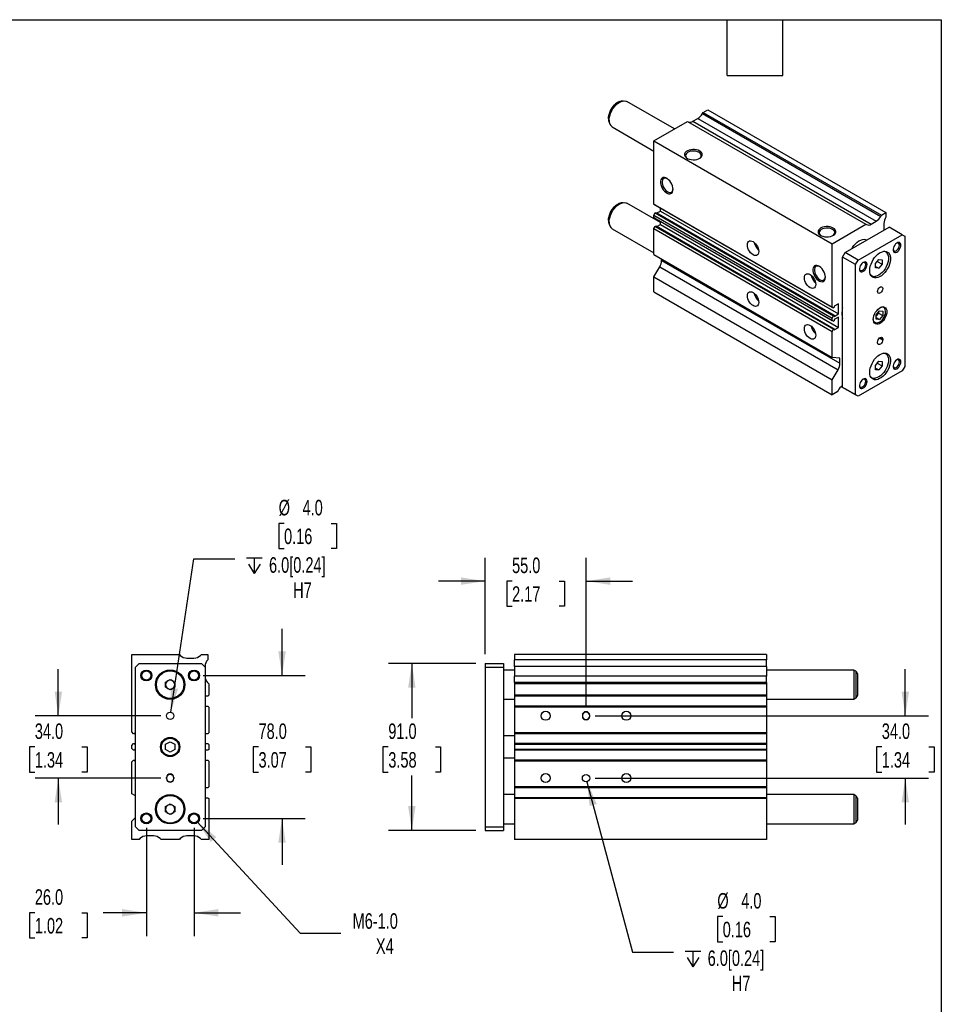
# Model space of a CAD drawing. Header units: millimetres. Extents: x 25 to 1092, y 25 to 838.
# Tile 4 of 4: x 590 to 1092, y 301 to 838. Entities that reach past the tile are written whole.
import ezdxf

# ---------------------------------------------------------------- set-up
doc = ezdxf.new("R2010")
doc.units = ezdxf.units.MM
doc.header["$LTSCALE"] = 4
doc.linetypes.add('SLD-Solid', pattern=[0])
doc.layers.add('DIMENSIONS', color=140, linetype='SLD-Solid', lineweight=25)
doc.layers.add('TEXT', color=140, linetype='SLD-Solid', lineweight=25)
doc.styles.add('SLDTEXTSTYLE0', font='TXT', dxfattribs={"width": 0.7})
doc.dimstyles.new('SLDDIMSTYLE1', dxfattribs={"dimtxt": 8.632031, "dimasz": 13.208, "dimexe": 0, "dimexo": 0.0625, "dimgap": 2.158008, "dimtad": 0, "dimtih": 1, "dimtoh": 1, "dimrnd": 1e-09, "dimzin": 4, "dimdsep": 46, "dimtxsty": 'SLDTEXTSTYLE0', "dimsah": 1, "dimcen": 0.09, "dimadec": 0, "dimazin": 1, "dimtfac": 1, "dimtmove": 0, "dimatfit": 0, "dimfxl": 0, "dimfrac": 2, "dimtolj": 1, "dimtzin": 12, "dimarcsym": 0})
doc.dimstyles.new('SLDDIMSTYLE2', dxfattribs={"dimtxt": 8.632031, "dimasz": 13.208, "dimexe": 0, "dimexo": 0.0625, "dimgap": 2.158008, "dimtad": 0, "dimtih": 1, "dimtoh": 1, "dimrnd": 1e-09, "dimzin": 12, "dimdsep": 46, "dimtxsty": 'SLDTEXTSTYLE0', "dimsah": 1, "dimcen": 0, "dimadec": 0, "dimazin": 3, "dimtfac": 1, "dimtofl": 0, "dimtmove": 0, "dimatfit": 3, "dimfxl": 0, "dimfrac": 2, "dimtolj": 1, "dimtzin": 12, "dimarcsym": 0})
doc.dimstyles.new('SLDDIMSTYLE4', dxfattribs={"dimtxt": 8.632031, "dimasz": 13.208, "dimexe": 0, "dimexo": 0.0625, "dimgap": 2.158008, "dimtad": 0, "dimtih": 1, "dimtoh": 1, "dimrnd": 1e-09, "dimzin": 4, "dimdsep": 46, "dimtxsty": 'SLDTEXTSTYLE0', "dimsah": 1, "dimcen": 0.09, "dimadec": 0, "dimazin": 1, "dimtfac": 1, "dimtofl": 0, "dimtmove": 0, "dimatfit": 3, "dimfxl": 0, "dimfrac": 2, "dimtolj": 1, "dimtzin": 12, "dimarcsym": 0})
doc.dimstyles.new('SLDDIMSTYLE5', dxfattribs={"dimtxt": 8.632031, "dimasz": 13.208, "dimexe": 0, "dimexo": 0.0625, "dimgap": 2.158008, "dimtad": 0, "dimtih": 1, "dimtoh": 1, "dimrnd": 1e-09, "dimzin": 4, "dimdsep": 46, "dimtxsty": 'SLDTEXTSTYLE0', "dimsah": 1, "dimcen": 0, "dimadec": 0, "dimazin": 1, "dimtfac": 1, "dimtofl": 0, "dimtmove": 0, "dimatfit": 3, "dimfxl": 0, "dimfrac": 2, "dimtolj": 1, "dimtzin": 12, "dimarcsym": 0})

# ---------------------------------------------------------------- blocks, each defined once
blk = doc.blocks.new('_D_10')
at = {"layer": 'DIMENSIONS'}
for p, q in [((610.63, 458.34), (610.63, 483.74)), ((666.55, 458.34), (597.93, 458.34)), ((597.81, 441.34), (594.91, 441.34)), ((594.91, 441.34), (594.91, 427.62)), ((623.46, 441.34), (626.36, 441.34)), ((626.36, 441.34), (626.36, 427.62)), ((594.91, 427.62), (597.81, 427.62)), ((626.36, 427.62), (623.46, 427.62)), ((666.55, 424.34), (597.93, 424.34)), ((610.63, 424.34), (610.63, 398.94))]:
    blk.add_line(p, q, dxfattribs=at)
for points in [[(610.63, 458.34), (612.66, 471.54), (608.6, 471.54)], [(610.63, 424.34), (608.6, 411.13), (612.66, 411.13)]]:
    blk.add_solid(points, dxfattribs=at)
at = {"layer": 'DIMENSIONS', "char_height": 8.467, "attachment_point": 1, "style": 'SLDTEXTSTYLE0'}
for s, insert in [('34.0', (597.81, 454.18)), ('1.34', (597.81, 438.53))]:
    blk.add_mtext(s, dxfattribs=dict(at, insert=insert))
blk = doc.blocks.new('_D_11')
at = {"layer": 'DIMENSIONS'}
for p, q in [((732.63, 480.34), (732.63, 505.74)), ((689.71, 480.34), (745.33, 480.34)), ((719.81, 441.34), (716.91, 441.34)), ((716.91, 441.34), (716.91, 427.62)), ((745.46, 441.34), (748.36, 441.34)), ((748.36, 441.34), (748.36, 427.62)), ((716.91, 427.62), (719.81, 427.62)), ((748.36, 427.62), (745.46, 427.62)), ((689.71, 402.34), (745.33, 402.34)), ((732.63, 402.34), (732.63, 376.94))]:
    blk.add_line(p, q, dxfattribs=at)
for points in [[(732.63, 480.34), (734.66, 493.54), (730.6, 493.54)], [(732.63, 402.34), (730.6, 389.13), (734.66, 389.13)]]:
    blk.add_solid(points, dxfattribs=at)
at = {"layer": 'DIMENSIONS', "char_height": 8.467, "attachment_point": 1, "style": 'SLDTEXTSTYLE0'}
for s, insert in [('78.0', (719.81, 454.18)), ('3.07', (719.81, 438.53))]:
    blk.add_mtext(s, dxfattribs=dict(at, insert=insert))
blk = doc.blocks.new('_D_12')
at = {"layer": 'DIMENSIONS'}
for p, q in [((658.63, 397.26), (658.63, 338.14)), ((684.63, 397.26), (684.63, 338.14)), ((597.82, 350.84), (594.92, 350.84)), ((594.92, 350.84), (594.92, 337.12)), ((623.47, 350.84), (626.37, 350.84)), ((626.37, 350.84), (626.37, 337.12)), ((658.63, 350.84), (635.16, 350.84)), ((684.63, 350.84), (710.03, 350.84)), ((594.92, 337.12), (597.82, 337.12)), ((626.37, 337.12), (623.47, 337.12))]:
    blk.add_line(p, q, dxfattribs=at)
for points in [[(658.63, 350.84), (645.42, 352.87), (645.42, 348.8)], [(684.63, 350.84), (697.84, 348.8), (697.84, 352.87)]]:
    blk.add_solid(points, dxfattribs=at)
at = {"layer": 'DIMENSIONS', "char_height": 8.467, "attachment_point": 1, "style": 'SLDTEXTSTYLE0'}
for s, insert in [('26.0', (597.82, 363.68)), ('1.02', (597.82, 348.03))]:
    blk.add_mtext(s, dxfattribs=dict(at, insert=insert))
blk = doc.blocks.new('_D_13')
at = {"layer": 'DIMENSIONS'}
for p, q in [((686.3, 400.53), (742.57, 339.7)), ((742.57, 339.7), (764.79, 339.7))]:
    blk.add_line(p, q, dxfattribs=at)
blk.add_solid([(686.3, 400.53), (693.78, 389.46), (696.76, 392.21)], dxfattribs=at)
at = {"layer": 'DIMENSIONS', "char_height": 8.467, "attachment_point": 1, "style": 'SLDTEXTSTYLE0'}
for s, insert in [('M6-1.0', (771.14, 350.61)), ('X4', (783.84, 336.89))]:
    blk.add_mtext(s, dxfattribs=dict(at, insert=insert))
blk = doc.blocks.new('SW_SYMBOL_HOLE_DEPTH')
at = {"layer": 'DIMENSIONS', "color": 0}
for p, q in [((0, 3500), (3200, 3500)), ((400, 2220), (1600, 300)), ((1600, 3500), (1600, 300)), ((2800, 2220), (1600, 300))]:
    blk.add_line(p, q, dxfattribs=at)
blk = doc.blocks.new('_D_14')
at = {"layer": 'DIMENSIONS'}
for p, q in [((733.74, 563.34), (730.84, 563.34)), ((730.84, 563.34), (730.84, 549.62)), ((759.39, 563.34), (762.28, 563.34)), ((762.28, 563.34), (762.28, 549.62)), ((730.84, 549.62), (733.74, 549.62)), ((762.28, 549.62), (759.39, 549.62)), ((671.93, 460.31), (684.62, 543.94)), ((684.62, 543.94), (706.85, 543.94))]:
    blk.add_line(p, q, dxfattribs=at)
blk.add_solid([(671.93, 460.31), (675.92, 473.07), (671.91, 473.68)], dxfattribs=at)
at = {"layer": 'DIMENSIONS', "xscale": 0.002688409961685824, "yscale": 0.002688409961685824, "zscale": 0.002688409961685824}
blk.add_blockref('SW_SYMBOL_HOLE_DEPTH', (713.2, 535.11), dxfattribs=at)
at = {"layer": 'DIMENSIONS', "char_height": 8.467, "attachment_point": 1, "style": 'SLDTEXTSTYLE0'}
for s, insert in [('%%c', (730.81, 576.18)), ('4.0', (743.84, 576.18)), ('0.16', (733.74, 560.53)), ('6.0[0.24]', (725.55, 544.88)), ('H7', (738.73, 531.16))]:
    blk.add_mtext(s, dxfattribs=dict(at, insert=insert))
blk = doc.blocks.new('_D_15')
at = {"layer": 'DIMENSIONS'}
for p, q in [((1072.57, 458.34), (1072.57, 483.74)), ((903.51, 458.34), (1085.27, 458.34)), ((1059.74, 441.34), (1056.84, 441.34)), ((1056.84, 441.34), (1056.84, 427.62)), ((1085.39, 441.34), (1088.29, 441.34)), ((1088.29, 441.34), (1088.29, 427.62)), ((1056.84, 427.62), (1059.74, 427.62)), ((1088.29, 427.62), (1085.39, 427.62)), ((903.51, 424.34), (1085.27, 424.34)), ((1072.57, 424.34), (1072.57, 398.94))]:
    blk.add_line(p, q, dxfattribs=at)
for points in [[(1072.57, 458.34), (1074.6, 471.54), (1070.53, 471.54)], [(1072.57, 424.34), (1070.53, 411.13), (1074.6, 411.13)]]:
    blk.add_solid(points, dxfattribs=at)
at = {"layer": 'DIMENSIONS', "char_height": 8.467, "attachment_point": 1, "style": 'SLDTEXTSTYLE0'}
for s, insert in [('34.0', (1059.74, 454.18)), ('1.34', (1059.74, 438.53))]:
    blk.add_mtext(s, dxfattribs=dict(at, insert=insert))
blk = doc.blocks.new('_D_16')
at = {"layer": 'DIMENSIONS'}
for p, q in [((838.35, 486.84), (790.73, 486.84)), ((803.43, 486.84), (803.43, 456.99)), ((790.6, 441.34), (787.7, 441.34)), ((787.7, 441.34), (787.7, 427.62)), ((816.25, 441.34), (819.15, 441.34)), ((819.15, 441.34), (819.15, 427.62)), ((787.7, 427.62), (790.6, 427.62)), ((803.43, 395.84), (803.43, 425.68)), ((819.15, 427.62), (816.25, 427.62)), ((838.35, 395.84), (790.73, 395.84))]:
    blk.add_line(p, q, dxfattribs=at)
for points in [[(803.43, 486.84), (801.39, 473.63), (805.46, 473.63)], [(803.43, 395.84), (805.46, 409.04), (801.39, 409.04)]]:
    blk.add_solid(points, dxfattribs=at)
at = {"layer": 'DIMENSIONS', "char_height": 8.467, "attachment_point": 1, "style": 'SLDTEXTSTYLE0'}
for s, insert in [('91.0', (790.6, 454.18)), ('3.58', (790.6, 438.53))]:
    blk.add_mtext(s, dxfattribs=dict(at, insert=insert))
blk = doc.blocks.new('_D_17')
at = {"layer": 'DIMENSIONS'}
for p, q in [((843.43, 491.92), (843.43, 544.54)), ((898.43, 463.67), (898.43, 544.54)), ((843.43, 531.84), (818.03, 531.84)), ((858.1, 531.84), (855.2, 531.84)), ((855.2, 531.84), (855.2, 518.12)), ((883.75, 531.84), (886.65, 531.84)), ((886.65, 531.84), (886.65, 518.12)), ((898.43, 531.84), (923.83, 531.84)), ((855.2, 518.12), (858.1, 518.12)), ((886.65, 518.12), (883.75, 518.12))]:
    blk.add_line(p, q, dxfattribs=at)
for points in [[(843.43, 531.84), (830.22, 533.87), (830.22, 529.8)], [(898.43, 531.84), (911.63, 529.8), (911.63, 533.87)]]:
    blk.add_solid(points, dxfattribs=at)
at = {"layer": 'DIMENSIONS', "char_height": 8.467, "attachment_point": 1, "style": 'SLDTEXTSTYLE0'}
for s, insert in [('55.0', (858.1, 544.68)), ('2.17', (858.1, 529.03))]:
    blk.add_mtext(s, dxfattribs=dict(at, insert=insert))
blk = doc.blocks.new('_D_18')
at = {"layer": 'DIMENSIONS'}
for p, q in [((898.94, 422.4), (923.87, 329.38)), ((972.98, 348.78), (970.08, 348.78)), ((970.08, 348.78), (970.08, 335.06)), ((998.63, 348.78), (1001.53, 348.78)), ((1001.53, 348.78), (1001.53, 335.06)), ((970.08, 335.06), (972.98, 335.06)), ((1001.53, 335.06), (998.63, 335.06)), ((923.87, 329.38), (946.09, 329.38))]:
    blk.add_line(p, q, dxfattribs=at)
blk.add_solid([(898.94, 422.4), (900.4, 409.12), (904.32, 410.17)], dxfattribs=at)
at = {"layer": 'DIMENSIONS', "xscale": 0.002688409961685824, "yscale": 0.002688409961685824, "zscale": 0.002688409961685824}
blk.add_blockref('SW_SYMBOL_HOLE_DEPTH', (952.44, 320.55), dxfattribs=at)
at = {"layer": 'DIMENSIONS', "char_height": 8.467, "attachment_point": 1, "style": 'SLDTEXTSTYLE0'}
for s, insert in [('%%c', (970.05, 361.62)), ('4.0', (983.09, 361.62)), ('0.16', (972.98, 345.97)), ('6.0[0.24]', (964.79, 330.32)), ('H7', (977.97, 316.6))]:
    blk.add_mtext(s, dxfattribs=dict(at, insert=insert))

msp = doc.modelspace()

# ---------------------------------------------------------------- linework, layer by layer
for p, q in [((918.715, 793.855), (917.649, 793.709)), ((946.616, 778.553), (920.697, 793.515)), ((961.927, 786.954), (962.305, 787.61)), ((961.927, 786.954), (1059.154, 730.826)), ((962.305, 787.61), (964.78, 789.039)), ((962.305, 787.61), (1059.532, 731.482)), ((964.78, 789.039), (1062.007, 732.91)), ((911.005, 782.201), (911.412, 781.205)), ((912.697, 779.659), (935.435, 766.532)), ((935.435, 772.098), (953.82, 782.711)), ((953.82, 782.711), (1051.047, 726.583)), ((956.699, 782.74), (959.427, 784.315)), ((956.699, 782.74), (1053.926, 726.612)), ((959.427, 784.315), (1056.654, 728.187)), ((935.435, 772.098), (1032.662, 715.97)), ((935.435, 737.542), (935.435, 772.098)), ((918.715, 738.33), (917.649, 738.184)), ((938.971, 727.441), (920.697, 737.991)), ((935.435, 737.542), (1032.662, 681.414)), ((936.142, 737.134), (935.435, 737.542)), ((936.142, 737.134), (1033.37, 681.006)), ((935.435, 731.54), (936.142, 732.765)), ((935.435, 731.54), (1032.662, 675.412)), ((935.435, 730.185), (935.435, 731.54)), ((936.142, 732.765), (936.602, 733.031)), ((936.142, 732.765), (1033.37, 676.637)), ((936.602, 733.031), (1033.829, 676.902)), ((937.118, 732.732), (938.971, 733.802)), ((938.971, 733.802), (938.971, 735.501)), ((938.971, 733.802), (1036.198, 677.674)), ((1059.154, 730.826), (1059.532, 731.482)), ((1059.532, 731.482), (1062.007, 732.91)), ((1062.007, 732.91), (1062.007, 730.461)), ((911.005, 726.676), (911.412, 725.681)), ((935.435, 730.185), (1032.662, 674.057)), ((936.142, 729.777), (935.435, 730.185)), ((935.435, 724.183), (936.142, 725.408)), ((936.142, 729.777), (1033.37, 673.649)), ((936.142, 725.408), (936.602, 725.673)), ((936.142, 725.408), (1033.37, 669.28)), ((936.602, 725.673), (1033.829, 669.545)), ((937.111, 725.38), (938.971, 726.453)), ((938.971, 726.453), (938.971, 728.144)), ((938.971, 726.453), (1036.198, 670.325)), ((1032.662, 715.97), (1051.047, 726.583)), ((1051.047, 726.583), (1051.426, 726.365)), ((1053.926, 726.612), (1056.654, 728.187)), ((1060.947, 726.933), (1060.947, 723.317)), ((912.697, 724.134), (935.435, 711.008)), ((935.435, 724.183), (1032.662, 668.055)), ((935.435, 710.041), (935.435, 724.183)), ((1039.733, 711.071), (1063.775, 724.95)), ((1046.805, 706.989), (1070.846, 720.868)), ((1070.846, 720.868), (1063.775, 724.95)), ((1070.846, 720.868), (1072.26, 720.051)), ((1072.26, 720.051), (1072.26, 649.012)), ((1032.662, 681.414), (1032.662, 715.97)), ((1051.622, 717.934), (1051.511, 717.998)), ((935.435, 710.041), (1032.662, 653.913)), ((1038.319, 708.621), (1039.733, 711.071)), ((1046.805, 706.989), (1039.733, 711.071)), ((1061.699, 711.824), (1061.816, 711.76)), ((1061.816, 711.76), (1061.708, 711.823)), ((939.678, 706.832), (939.678, 707.592)), ((939.678, 706.832), (1036.905, 650.704)), ((1045.39, 704.539), (1038.319, 708.621)), ((1038.319, 637.582), (1038.319, 708.621)), ((1045.39, 704.539), (1046.805, 706.989)), ((1045.39, 633.5), (1045.39, 704.539)), ((1056.35, 705.104), (1058.118, 707.303)), ((1056.35, 702.747), (1056.35, 705.104)), ((1057.298, 706.282), (1059.886, 704.788)), ((1058.118, 707.303), (1059.886, 707.145)), ((1059.886, 704.788), (1058.118, 702.589)), ((1059.886, 707.145), (1059.886, 704.788)), ((935.435, 697.793), (938.642, 703.348)), ((938.642, 703.348), (1035.87, 647.22)), ((1056.35, 703.61), (1058.118, 702.589)), ((1058.118, 702.589), (1056.35, 702.747)), ((935.435, 697.793), (1032.662, 641.665)), ((935.435, 689.627), (935.435, 697.793)), ((1054.067, 698.336), (1053.953, 698.406)), ((1053.958, 698.399), (1054.067, 698.336)), ((935.435, 689.627), (1032.662, 633.499)), ((1036.198, 683.226), (1033.829, 681.859)), ((1036.198, 677.674), (1036.198, 683.226)), ((1033.37, 681.006), (1032.662, 681.414)), ((1033.829, 681.271), (1033.37, 681.006)), ((1033.829, 681.859), (1033.829, 681.271)), ((1033.829, 676.306), (1036.198, 677.674)), ((1056.704, 677.138), (1058.472, 679.337)), ((1057.98, 678.126), (1056.704, 676.538)), ((1056.704, 674.781), (1056.704, 677.138)), ((1057.98, 678.726), (1057.98, 678.126)), ((1057.98, 678.126), (1060.24, 676.822)), ((1058.472, 679.337), (1060.24, 679.179)), ((1060.24, 679.179), (1060.24, 676.822)), ((1060.433, 681.568), (1060.795, 681.412)), ((1060.795, 681.412), (1060.525, 681.568)), ((1032.662, 675.412), (1033.37, 676.637)), ((1032.662, 674.057), (1032.662, 675.412)), ((1033.37, 673.649), (1032.662, 674.057)), ((1033.37, 676.637), (1033.829, 676.902)), ((1033.829, 673.914), (1033.37, 673.649)), ((1033.829, 676.902), (1033.829, 676.306)), ((1036.198, 675.877), (1033.829, 674.51)), ((1033.829, 674.51), (1033.829, 673.914)), ((1036.198, 670.325), (1036.198, 675.877)), ((1055.525, 672.908), (1055.795, 672.752)), ((1056.704, 675.643), (1058.472, 674.623)), ((1058.472, 674.623), (1056.704, 674.781)), ((1060.24, 676.822), (1058.472, 674.623)), ((1032.662, 668.055), (1033.37, 669.28)), ((1032.662, 653.913), (1032.662, 668.055)), ((1033.37, 669.28), (1033.829, 669.545)), ((1033.829, 668.958), (1036.198, 670.325)), ((1033.829, 669.545), (1033.829, 668.958)), ((1057.411, 661.874), (1057.411, 662.282)), ((1058.508, 664.507), (1060.24, 663.507)), ((1058.825, 664.732), (1060.24, 663.915)), ((1060.24, 663.915), (1060.24, 663.507)), ((1061.699, 656.299), (1061.816, 656.235)), ((1061.816, 656.235), (1061.708, 656.298)), ((1036.905, 653.534), (1032.662, 653.913)), ((1036.905, 650.704), (1036.905, 653.534)), ((1056.35, 649.58), (1058.118, 651.779)), ((1057.298, 650.758), (1059.886, 649.263)), ((1058.118, 651.779), (1059.886, 651.621)), ((1059.886, 651.621), (1059.886, 649.263)), ((1032.662, 641.665), (1035.87, 647.22)), ((1070.846, 646.563), (1046.805, 632.684)), ((1056.35, 647.222), (1056.35, 649.58)), ((1056.35, 648.085), (1058.118, 647.064)), ((1058.118, 647.064), (1056.35, 647.222)), ((1059.886, 649.263), (1058.118, 647.064)), ((1072.26, 649.012), (1070.846, 646.563)), ((1032.662, 633.499), (1032.662, 641.665)), ((1054.067, 642.812), (1053.953, 642.881)), ((1053.958, 642.874), (1054.067, 642.812)), ((1035.491, 635.132), (1032.662, 633.499)), ((1035.87, 635.788), (1035.491, 635.132)), ((1045.39, 633.5), (1038.319, 637.582)), ((1039.733, 636.766), (1038.319, 637.582)), ((1046.805, 632.684), (1039.733, 636.766)), ((1046.805, 632.684), (1045.39, 633.5)), ((650.632, 449.516), (650.632, 491.836)), ((650.632, 491.836), (676.632, 491.836)), ((676.632, 491.836), (677.168, 491.3)), ((680.703, 489.836), (684.561, 489.836)), ((688.097, 491.3), (688.632, 491.836)), ((688.632, 491.836), (692.132, 491.836)), ((692.132, 491.836), (692.132, 488.837)), ((996.925, 491.836), (859.425, 491.836)), ((859.425, 491.836), (859.425, 488.837)), ((996.925, 491.836), (996.925, 488.837)), ((652.632, 484.836), (654.632, 486.836)), ((652.632, 397.836), (652.632, 484.836)), ((654.632, 486.836), (688.632, 486.836)), ((688.632, 486.836), (690.632, 484.836)), ((690.632, 485.266), (690.632, 484.836)), ((690.632, 484.836), (690.632, 397.836)), ((843.425, 486.836), (853.425, 486.836)), ((843.425, 486.836), (843.425, 484.836)), ((843.425, 484.836), (843.425, 397.836)), ((843.425, 484.836), (853.425, 484.836)), ((853.425, 486.836), (853.425, 484.836)), ((853.425, 484.836), (853.425, 397.836)), ((996.925, 488.837), (859.425, 488.837)), ((859.425, 485.266), (859.425, 488.837)), ((996.925, 485.266), (859.425, 485.266)), ((859.425, 485.266), (859.425, 479.906)), ((996.925, 485.266), (996.925, 488.837)), ((996.925, 485.266), (996.925, 479.906)), ((669.132, 476.779), (671.632, 478.223)), ((671.632, 478.223), (674.132, 476.779)), ((859.425, 483.336), (853.425, 483.336)), ((996.925, 479.906), (859.425, 479.906)), ((859.425, 476.432), (859.425, 479.906)), ((1044.425, 483.336), (996.925, 483.336)), ((996.925, 476.432), (996.925, 479.906)), ((1045.675, 482.614), (1044.425, 483.336)), ((1044.425, 483.336), (1044.425, 467.336)), ((1045.675, 482.614), (1045.675, 468.058)), ((1046.425, 481.315), (1046.425, 469.357)), ((669.132, 473.893), (669.132, 476.779)), ((671.632, 472.449), (669.132, 473.893)), ((674.132, 473.893), (671.632, 472.449)), ((674.132, 476.779), (674.132, 473.893)), ((692.036, 476.432), (692.632, 475.836)), ((692.632, 475.836), (692.632, 469.536)), ((996.925, 476.432), (859.425, 476.432)), ((859.425, 476.432), (859.425, 475.836)), ((996.925, 475.836), (859.425, 475.836)), ((859.425, 475.836), (859.425, 469.536)), ((996.925, 476.432), (996.925, 475.836)), ((996.925, 475.836), (996.925, 469.536)), ((692.132, 469.036), (690.632, 469.036)), ((692.632, 469.536), (692.132, 469.036)), ((996.925, 469.536), (859.425, 469.536)), ((859.425, 469.536), (859.425, 469.036)), ((996.925, 469.036), (859.425, 469.036)), ((859.425, 469.036), (859.425, 463.636)), ((996.925, 469.536), (996.925, 469.036)), ((996.925, 469.036), (996.925, 463.636)), ((1044.425, 467.336), (1045.675, 468.058)), ((690.632, 463.636), (692.132, 463.636)), ((692.132, 463.636), (692.632, 463.136)), ((692.632, 463.136), (692.632, 449.016)), ((853.425, 467.336), (859.425, 467.336)), ((996.925, 463.636), (859.425, 463.636)), ((859.425, 463.636), (859.425, 463.136)), ((996.925, 463.136), (859.425, 463.136)), ((859.425, 463.136), (859.425, 449.016)), ((996.925, 467.336), (1044.425, 467.336)), ((996.925, 463.636), (996.925, 463.136)), ((996.925, 463.136), (996.925, 449.016)), ((896.425, 458.586), (896.425, 458.086)), ((900.425, 458.086), (900.425, 458.586)), ((651.632, 448.516), (650.632, 449.516)), ((652.282, 448.516), (651.632, 448.516)), ((652.632, 449.236), (652.282, 449.236)), ((652.282, 449.236), (652.282, 448.516)), ((690.982, 449.236), (690.632, 449.236)), ((690.982, 448.516), (690.982, 449.236)), ((692.132, 448.516), (690.982, 448.516)), ((692.632, 449.016), (692.132, 448.516)), ((859.425, 447.336), (853.425, 447.336)), ((996.925, 449.016), (859.425, 449.016)), ((859.425, 449.016), (859.425, 448.516)), ((996.925, 448.516), (859.425, 448.516)), ((859.425, 448.516), (859.425, 443.166)), ((996.925, 449.016), (996.925, 448.516)), ((996.925, 448.516), (996.925, 443.166)), ((650.632, 442.166), (651.632, 443.166)), ((650.632, 440.506), (650.632, 442.166)), ((651.632, 443.166), (652.282, 443.166)), ((652.282, 443.166), (652.282, 442.436)), ((652.282, 442.436), (652.632, 442.436)), ((669.132, 442.779), (671.632, 444.223)), ((669.132, 439.893), (669.132, 442.779)), ((671.632, 444.223), (674.132, 442.779)), ((674.132, 442.779), (674.132, 439.893)), ((690.632, 442.436), (690.982, 442.436)), ((690.982, 442.436), (690.982, 443.166)), ((690.982, 443.166), (692.132, 443.166)), ((692.132, 443.166), (692.632, 442.666)), ((692.632, 442.666), (692.632, 440.006)), ((996.925, 443.166), (859.425, 443.166)), ((859.425, 443.166), (859.425, 442.666)), ((996.925, 442.666), (859.425, 442.666)), ((859.425, 442.666), (859.425, 440.006)), ((996.925, 443.166), (996.925, 442.666)), ((996.925, 442.666), (996.925, 440.006)), ((651.632, 439.506), (650.632, 440.506)), ((652.282, 439.506), (651.632, 439.506)), ((652.632, 440.236), (652.282, 440.236)), ((652.282, 440.236), (652.282, 439.506)), ((671.632, 438.449), (669.132, 439.893)), ((674.132, 439.893), (671.632, 438.449)), ((690.982, 440.236), (690.632, 440.236)), ((690.982, 439.506), (690.982, 440.236)), ((692.132, 439.506), (690.982, 439.506)), ((692.632, 440.006), (692.132, 439.506)), ((853.425, 435.336), (859.425, 435.336)), ((996.925, 440.006), (859.425, 440.006)), ((859.425, 440.006), (859.425, 439.506)), ((996.925, 439.506), (859.425, 439.506)), ((859.425, 439.506), (859.425, 434.156)), ((996.925, 440.006), (996.925, 439.506)), ((996.925, 439.506), (996.925, 434.156)), ((650.632, 433.156), (651.632, 434.156)), ((650.632, 415.836), (650.632, 433.156)), ((651.632, 434.156), (652.282, 434.156)), ((652.282, 434.156), (652.282, 433.436)), ((652.282, 433.436), (652.632, 433.436)), ((690.632, 433.436), (690.982, 433.436)), ((690.982, 433.436), (690.982, 434.156)), ((690.982, 434.156), (692.132, 434.156)), ((692.132, 434.156), (692.632, 433.656)), ((692.632, 433.656), (692.632, 419.536)), ((996.925, 434.156), (859.425, 434.156)), ((859.425, 434.156), (859.425, 433.656)), ((996.925, 433.656), (859.425, 433.656)), ((859.425, 433.656), (859.425, 419.536)), ((996.925, 434.156), (996.925, 433.656)), ((996.925, 433.656), (996.925, 419.536)), ((669.632, 424.086), (669.632, 424.586)), ((673.632, 424.586), (673.632, 424.086)), ((692.632, 419.536), (692.132, 419.036)), ((996.925, 419.536), (859.425, 419.536)), ((859.425, 419.536), (859.425, 419.036)), ((996.925, 419.536), (996.925, 419.036)), ((652.632, 414.681), (650.632, 415.836)), ((692.132, 419.036), (690.632, 419.036)), ((859.425, 415.336), (853.425, 415.336)), ((996.925, 419.036), (859.425, 419.036)), ((859.425, 419.036), (859.425, 413.636)), ((996.925, 419.036), (996.925, 413.636)), ((1044.425, 415.336), (996.925, 415.336)), ((1045.675, 414.614), (1044.425, 415.336)), ((1044.425, 415.336), (1044.425, 399.336)), ((1045.675, 414.614), (1045.675, 400.058)), ((669.132, 408.779), (671.632, 410.223)), ((669.132, 405.893), (669.132, 408.779)), ((671.632, 410.223), (674.132, 408.779)), ((674.132, 408.779), (674.132, 405.893)), ((690.632, 413.636), (692.132, 413.636)), ((692.132, 413.636), (692.632, 413.136)), ((692.632, 413.136), (692.632, 390.836)), ((996.925, 413.636), (859.425, 413.636)), ((859.425, 413.636), (859.425, 413.136)), ((996.925, 413.136), (859.425, 413.136)), ((859.425, 413.136), (859.425, 390.836)), ((996.925, 413.636), (996.925, 413.136)), ((996.925, 413.136), (996.925, 390.836)), ((1046.425, 413.315), (1046.425, 401.357)), ((671.632, 404.449), (669.132, 405.893)), ((674.132, 405.893), (671.632, 404.449)), ((650.632, 400.836), (652.632, 402.836)), ((650.632, 390.836), (650.632, 400.836)), ((654.632, 395.836), (652.632, 397.836)), ((690.632, 397.836), (688.632, 395.836)), ((843.425, 397.836), (843.425, 395.836)), ((843.425, 397.836), (853.425, 397.836)), ((853.425, 399.336), (859.425, 399.336)), ((853.425, 397.836), (853.425, 395.836)), ((996.925, 399.336), (1044.425, 399.336)), ((1044.425, 399.336), (1045.675, 400.058)), ((688.632, 395.836), (654.632, 395.836)), ((662.561, 392.836), (658.703, 392.836)), ((684.561, 392.836), (680.703, 392.836)), ((843.425, 395.836), (853.425, 395.836)), ((654.632, 390.836), (650.632, 390.836)), ((655.168, 391.372), (654.632, 390.836)), ((666.632, 390.836), (666.097, 391.372)), ((676.632, 390.836), (666.632, 390.836)), ((677.168, 391.372), (676.632, 390.836)), ((688.632, 390.836), (688.097, 391.372)), ((692.632, 390.836), (688.632, 390.836)), ((996.925, 390.836), (859.425, 390.836))]:
    msp.add_line(p, q)
at = {"flags": 128}
for points in [[(910.666, 784.126), (910.745, 785.203), (910.977, 786.338), (911.356, 787.496), (911.871, 788.642), (912.505, 789.74), (913.24, 790.759), (914.053, 791.666), (914.919, 792.434), (915.813, 793.04), (916.707, 793.466), (917.412, 793.669)], [(911.04, 783.321), (911.121, 784.472), (911.363, 785.684), (911.758, 786.922), (912.296, 788.15), (912.96, 789.333), (913.731, 790.437), (914.588, 791.431), (915.505, 792.285), (916.457, 792.975), (917.415, 793.481), (918.353, 793.789), (919.244, 793.89), (920.061, 793.781), (920.697, 793.515)], [(917.412, 793.669), (917.573, 793.698), (917.649, 793.709)], [(960.441, 766.532), (959.622, 766.912), (958.679, 767.182), (957.659, 767.328), (956.607, 767.345), (955.574, 767.231), (954.608, 766.991), (953.754, 766.636), (953.051, 766.184), (952.534, 765.656), (952.225, 765.075), (952.14, 764.47), (952.282, 763.869), (952.644, 763.299), (953.211, 762.787), (953.955, 762.358), (954.841, 762.031), (955.828, 761.821), (956.87, 761.739), (957.919, 761.789), (958.924, 761.967), (959.84, 762.266), (960.622, 762.671), (961.236, 763.164), (961.652, 763.722), (961.85, 764.318), (961.821, 764.925), (961.568, 765.515), (961.1, 766.059), (960.441, 766.532)], [(960.031, 765.82), (959.25, 766.176), (958.349, 766.419), (957.375, 766.535), (956.381, 766.518), (955.421, 766.37), (954.545, 766.097), (953.802, 765.716), (953.232, 765.245), (952.865, 764.712), (952.721, 764.144), (952.807, 763.572), (953.12, 763.027), (953.642, 762.538), (953.781, 762.442)], [(960.223, 762.442), (960.51, 762.654), (960.982, 763.159), (961.24, 763.714), (961.269, 764.287), (961.068, 764.85), (960.647, 765.37), (960.031, 765.82)], [(945.946, 745.617), (945.865, 746.517), (945.628, 747.468), (945.244, 748.425), (944.733, 749.344), (944.117, 750.181), (943.426, 750.898), (942.692, 751.461), (941.95, 751.843), (941.233, 752.027), (940.576, 752.004), (940.009, 751.775), (939.559, 751.351), (939.247, 750.752), (939.087, 750.006), (939.087, 749.147), (939.247, 748.216), (939.559, 747.256), (940.009, 746.313), (940.576, 745.429), (941.233, 744.648), (941.95, 744.004), (942.692, 743.529), (943.426, 743.244), (944.117, 743.163), (944.733, 743.29), (945.244, 743.618), (945.628, 744.133), (945.865, 744.81), (945.946, 745.617)], [(942.719, 751.444), (942.049, 751.691), (941.403, 751.743), (940.839, 751.583), (940.387, 751.222), (940.071, 750.679), (939.909, 749.982), (939.909, 749.17), (940.071, 748.286), (940.387, 747.379), (940.839, 746.496), (941.403, 745.685), (942.049, 744.991), (942.741, 744.45), (943.443, 744.092), (944.117, 743.936), (944.726, 743.99), (945.237, 744.252), (945.624, 744.708), (945.864, 745.332), (945.939, 745.865)], [(910.666, 728.602), (910.745, 729.679), (910.977, 730.813), (911.356, 731.971), (911.871, 733.117), (912.505, 734.215), (913.24, 735.234), (914.053, 736.141), (914.919, 736.909), (915.813, 737.516), (916.707, 737.941), (917.412, 738.145)], [(911.04, 727.797), (911.121, 728.948), (911.363, 730.159), (911.758, 731.397), (912.296, 732.625), (912.96, 733.808), (913.731, 734.913), (914.588, 735.906), (915.505, 736.76), (916.457, 737.45), (917.415, 737.957), (918.353, 738.265), (919.244, 738.365), (920.061, 738.256), (920.697, 737.991)], [(917.412, 738.145), (917.573, 738.173), (917.649, 738.184)], [(1033.273, 724.487), (1032.454, 724.867), (1031.511, 725.137), (1030.491, 725.283), (1029.439, 725.3), (1028.406, 725.185), (1027.44, 724.946), (1026.586, 724.591), (1025.883, 724.139), (1025.366, 723.611), (1025.057, 723.03), (1024.972, 722.425), (1025.114, 721.824), (1025.476, 721.254), (1026.043, 720.742), (1026.787, 720.313), (1027.673, 719.986), (1028.66, 719.776), (1029.702, 719.694), (1030.751, 719.744), (1031.756, 719.922), (1032.672, 720.221), (1033.454, 720.626), (1034.068, 721.119), (1034.484, 721.677), (1034.682, 722.273), (1034.653, 722.88), (1034.4, 723.47), (1033.932, 724.014), (1033.273, 724.487)], [(1032.863, 723.775), (1032.082, 724.131), (1031.181, 724.374), (1030.207, 724.49), (1029.213, 724.473), (1028.253, 724.325), (1027.377, 724.052), (1026.634, 723.671), (1026.064, 723.2), (1025.697, 722.667), (1025.553, 722.099), (1025.639, 721.527), (1025.952, 720.982), (1026.474, 720.493), (1026.613, 720.397)], [(1033.055, 720.397), (1033.342, 720.609), (1033.814, 721.114), (1034.072, 721.668), (1034.101, 722.242), (1033.9, 722.805), (1033.479, 723.325), (1032.863, 723.775)], [(986.418, 715.312), (986.496, 716.067), (986.726, 716.693), (987.096, 717.161), (987.589, 717.445), (988.179, 717.533), (988.837, 717.419), (989.529, 717.109), (990.221, 716.619), (990.879, 715.974), (991.469, 715.205), (991.961, 714.352), (992.332, 713.457), (992.562, 712.565), (992.64, 711.72), (992.562, 710.966), (992.332, 710.339), (991.961, 709.872), (991.469, 709.588), (990.879, 709.5), (990.221, 709.614), (989.529, 709.924), (988.837, 710.413), (988.179, 711.059), (987.589, 711.827), (987.096, 712.68), (986.726, 713.576), (986.496, 714.468), (986.418, 715.312)], [(1043.404, 713.19), (1043.774, 713.815), (1044.546, 714.92), (1045.402, 715.913), (1046.32, 716.767), (1047.272, 717.457), (1048.23, 717.964), (1049.168, 718.272), (1050.058, 718.372), (1050.875, 718.263), (1051.511, 717.998)], [(1065.906, 712.94), (1065.981, 712.574), (1066.228, 712.157), (1066.613, 711.935), (1067.098, 711.929), (1067.635, 712.141), (1068.172, 712.549), (1068.657, 713.114), (1069.041, 713.78), (1069.288, 714.483), (1069.373, 715.152)], [(1070.139, 715.152), (1070.06, 715.768), (1069.83, 716.247), (1069.466, 716.554), (1068.994, 716.666), (1068.449, 716.575), (1067.873, 716.288), (1067.307, 715.826), (1066.794, 715.222), (1066.372, 714.523), (1066.072, 713.78), (1065.916, 713.048), (1065.916, 712.381), (1066.072, 711.828), (1066.372, 711.432), (1066.794, 711.22), (1067.307, 711.209), (1067.873, 711.4), (1068.449, 711.778), (1068.994, 712.316), (1069.466, 712.973), (1069.83, 713.701), (1070.06, 714.446), (1070.139, 715.152)], [(1053.168, 701.272), (1053.25, 702.423), (1053.492, 703.635), (1053.887, 704.873), (1054.424, 706.101), (1055.088, 707.284), (1055.859, 708.388), (1056.716, 709.382), (1057.634, 710.236), (1058.585, 710.926), (1059.544, 711.432), (1060.482, 711.74), (1061.372, 711.841), (1062.189, 711.732), (1062.909, 711.416), (1063.512, 710.902), (1063.98, 710.204), (1064.3, 709.344), (1064.462, 708.346), (1064.462, 707.238), (1064.3, 706.052), (1063.98, 704.823), (1063.512, 703.586), (1062.909, 702.376), (1062.189, 701.228), (1061.372, 700.175), (1060.482, 699.248), (1059.544, 698.473), (1058.585, 697.873), (1057.634, 697.464), (1056.716, 697.259), (1055.859, 697.263), (1055.088, 697.477), (1054.424, 697.894), (1053.887, 698.501), (1053.492, 699.283), (1053.25, 700.215), (1053.168, 701.272)], [(1062.998, 710.162), (1063.102, 709.918), (1063.341, 709.025), (1063.422, 708.008), (1063.341, 706.898), (1063.102, 705.729), (1062.711, 704.536), (1062.181, 703.355), (1061.527, 702.223), (1060.77, 701.173), (1059.932, 700.239), (1059.039, 699.447), (1058.118, 698.822), (1057.197, 698.384), (1056.304, 698.144), (1055.939, 698.105)], [(1029.031, 697.653), (1028.95, 698.553), (1028.713, 699.504), (1028.329, 700.461), (1027.818, 701.38), (1027.202, 702.217), (1026.511, 702.934), (1025.778, 703.497), (1025.035, 703.879), (1024.318, 704.063), (1023.661, 704.04), (1023.094, 703.811), (1022.644, 703.387), (1022.332, 702.788), (1022.172, 702.042), (1022.172, 701.183), (1022.332, 700.252), (1022.644, 699.292), (1023.094, 698.349), (1023.661, 697.465), (1024.318, 696.684), (1025.035, 696.04), (1025.778, 695.565), (1026.511, 695.28), (1027.202, 695.199), (1027.818, 695.326), (1028.329, 695.654), (1028.713, 696.169), (1028.95, 696.846), (1029.031, 697.653)], [(1047.521, 702.327), (1047.597, 701.96), (1047.844, 701.543), (1048.228, 701.321), (1048.713, 701.316), (1049.25, 701.528), (1049.787, 701.936), (1050.272, 702.501), (1050.656, 703.167), (1050.903, 703.869), (1050.988, 704.539)], [(1051.754, 704.539), (1051.676, 705.154), (1051.445, 705.633), (1051.081, 705.94), (1050.609, 706.053), (1050.065, 705.962), (1049.488, 705.674), (1048.923, 705.212), (1048.41, 704.609), (1047.987, 703.91), (1047.687, 703.167), (1047.531, 702.434), (1047.531, 701.767), (1047.687, 701.215), (1047.987, 700.818), (1048.41, 700.607), (1048.923, 700.596), (1049.488, 700.787), (1050.065, 701.165), (1050.609, 701.703), (1051.081, 702.36), (1051.445, 703.088), (1051.676, 703.832), (1051.754, 704.539)], [(1017.53, 697.351), (1017.608, 698.106), (1017.838, 698.732), (1018.209, 699.2), (1018.702, 699.484), (1019.292, 699.572), (1019.949, 699.458), (1020.642, 699.148), (1021.334, 698.658), (1021.992, 698.013), (1022.581, 697.244), (1023.074, 696.391), (1023.445, 695.496), (1023.675, 694.604), (1023.753, 693.759), (1023.675, 693.005), (1023.445, 692.378), (1023.074, 691.911), (1022.581, 691.627), (1021.992, 691.539), (1021.334, 691.653), (1020.642, 691.963), (1019.949, 692.452), (1019.292, 693.098), (1018.702, 693.866), (1018.209, 694.72), (1017.838, 695.615), (1017.608, 696.507), (1017.53, 697.351)], [(1025.804, 703.48), (1025.134, 703.727), (1024.488, 703.779), (1023.924, 703.619), (1023.472, 703.258), (1023.156, 702.715), (1022.994, 702.018), (1022.994, 701.206), (1023.156, 700.322), (1023.472, 699.415), (1023.924, 698.532), (1024.488, 697.721), (1025.134, 697.027), (1025.826, 696.486), (1026.528, 696.128), (1027.202, 695.972), (1027.811, 696.026), (1028.322, 696.288), (1028.709, 696.744), (1028.949, 697.368), (1029.024, 697.901)], [(986.418, 687.55), (986.496, 688.304), (986.726, 688.931), (987.096, 689.398), (987.589, 689.683), (988.179, 689.77), (988.837, 689.656), (989.529, 689.347), (990.221, 688.857), (990.879, 688.212), (991.469, 687.443), (991.961, 686.59), (992.332, 685.695), (992.562, 684.802), (992.64, 683.958), (992.562, 683.203), (992.332, 682.577), (991.961, 682.11), (991.469, 681.825), (990.879, 681.738), (990.221, 681.852), (989.529, 682.161), (988.837, 682.651), (988.179, 683.296), (987.589, 684.065), (987.096, 684.918), (986.726, 685.813), (986.496, 686.706), (986.418, 687.55)], [(1057.411, 689.84), (1057.496, 690.448), (1057.742, 691.081), (1058.118, 691.663), (1058.58, 692.123), (1059.071, 692.407), (1059.532, 692.479), (1059.909, 692.332), (1060.154, 691.983), (1060.24, 691.473), (1060.154, 690.866), (1059.909, 690.233), (1059.532, 689.651), (1059.071, 689.19), (1058.58, 688.907), (1058.118, 688.834), (1057.742, 688.982), (1057.496, 689.331), (1057.411, 689.84)], [(1055.113, 674.633), (1055.194, 675.571), (1055.434, 676.562), (1055.822, 677.562), (1056.341, 678.527), (1056.969, 679.417), (1057.678, 680.19), (1058.437, 680.815), (1059.213, 681.263), (1059.973, 681.515), (1060.682, 681.56), (1061.309, 681.395), (1061.829, 681.029), (1062.217, 680.477), (1062.457, 679.763), (1062.538, 678.919), (1062.457, 677.981), (1062.217, 676.99), (1061.829, 675.99), (1061.309, 675.024), (1060.682, 674.135), (1059.973, 673.361), (1059.213, 672.736), (1058.437, 672.288), (1057.678, 672.036), (1056.969, 671.992), (1056.341, 672.156), (1055.822, 672.522), (1055.434, 673.074), (1055.194, 673.788), (1055.113, 674.633)], [(1058.644, 680.952), (1059.015, 681.121), (1059.602, 681.285)], [(1017.53, 669.589), (1017.608, 670.343), (1017.838, 670.97), (1018.209, 671.437), (1018.702, 671.722), (1019.292, 671.809), (1019.949, 671.695), (1020.642, 671.386), (1021.334, 670.896), (1021.992, 670.251), (1022.581, 669.482), (1023.074, 668.629), (1023.445, 667.734), (1023.675, 666.841), (1023.753, 665.997), (1023.675, 665.242), (1023.445, 664.616), (1023.074, 664.149), (1022.581, 663.864), (1021.992, 663.777), (1021.334, 663.891), (1020.642, 664.2), (1019.949, 664.69), (1019.292, 665.335), (1018.702, 666.104), (1018.209, 666.957), (1017.838, 667.852), (1017.608, 668.745), (1017.53, 669.589)], [(1058.138, 672.928), (1057.573, 672.724), (1056.899, 672.645), (1056.297, 672.768), (1055.798, 673.089), (1055.423, 673.591), (1055.192, 674.252), (1055.117, 674.844)], [(1055.795, 672.752), (1055.48, 672.986), (1055.479, 672.987)], [(1057.411, 662.282), (1057.496, 662.89), (1057.742, 663.523), (1058.118, 664.105), (1058.58, 664.565), (1059.071, 664.849), (1059.532, 664.921), (1059.909, 664.774), (1060.154, 664.424), (1060.24, 663.915)], [(1060.24, 663.507), (1060.154, 662.899), (1059.909, 662.266), (1059.532, 661.684), (1059.071, 661.224), (1058.58, 660.94), (1058.118, 660.868), (1057.742, 661.015), (1057.496, 661.365), (1057.411, 661.874)], [(1057.961, 663.892), (1057.787, 663.491), (1057.568, 663.121)], [(1053.168, 645.748), (1053.25, 646.899), (1053.492, 648.11), (1053.887, 649.348), (1054.424, 650.576), (1055.088, 651.759), (1055.859, 652.864), (1056.716, 653.857), (1057.634, 654.711), (1058.585, 655.401), (1059.544, 655.908), (1060.482, 656.216), (1061.372, 656.316), (1062.189, 656.207), (1062.909, 655.891), (1063.512, 655.377), (1063.98, 654.68), (1064.3, 653.82), (1064.462, 652.821), (1064.462, 651.713), (1064.3, 650.528), (1063.98, 649.298), (1063.512, 648.061), (1062.909, 646.851), (1062.189, 645.703), (1061.372, 644.651), (1060.482, 643.724), (1059.544, 642.949), (1058.585, 642.348), (1057.634, 641.94), (1056.716, 641.734), (1055.859, 641.739), (1055.088, 641.952), (1054.424, 642.369), (1053.887, 642.977), (1053.492, 643.758), (1053.25, 644.691), (1053.168, 645.748)], [(1062.998, 654.637), (1063.102, 654.393), (1063.341, 653.5), (1063.422, 652.483), (1063.341, 651.373), (1063.102, 650.204), (1062.711, 649.011), (1062.181, 647.83), (1061.527, 646.698), (1060.77, 645.649), (1059.932, 644.714), (1059.039, 643.922), (1058.118, 643.297), (1057.197, 642.859), (1056.304, 642.62), (1055.939, 642.58)], [(1065.906, 649.25), (1065.981, 648.883), (1066.228, 648.466), (1066.613, 648.244), (1067.098, 648.239), (1067.635, 648.451), (1068.172, 648.859), (1068.657, 649.424), (1069.041, 650.09), (1069.288, 650.792), (1069.373, 651.462)], [(1070.139, 651.462), (1070.06, 652.077), (1069.83, 652.556), (1069.466, 652.863), (1068.994, 652.976), (1068.449, 652.885), (1067.873, 652.598), (1067.307, 652.135), (1066.794, 651.532), (1066.372, 650.833), (1066.072, 650.09), (1065.916, 649.358), (1065.916, 648.69), (1066.072, 648.138), (1066.372, 647.741), (1066.794, 647.53), (1067.307, 647.519), (1067.873, 647.71), (1068.449, 648.088), (1068.994, 648.626), (1069.466, 649.283), (1069.83, 650.011), (1070.06, 650.756), (1070.139, 651.462)], [(1047.521, 638.637), (1047.597, 638.27), (1047.844, 637.853), (1048.228, 637.631), (1048.713, 637.626), (1049.25, 637.838), (1049.787, 638.246), (1050.272, 638.811), (1050.656, 639.477), (1050.903, 640.179), (1050.988, 640.849)], [(1051.754, 640.849), (1051.676, 641.464), (1051.445, 641.943), (1051.081, 642.25), (1050.609, 642.362), (1050.065, 642.271), (1049.488, 641.984), (1048.923, 641.522), (1048.41, 640.919), (1047.987, 640.22), (1047.687, 639.477), (1047.531, 638.744), (1047.531, 638.077), (1047.687, 637.525), (1047.987, 637.128), (1048.41, 636.916), (1048.923, 636.906), (1049.488, 637.096), (1050.065, 637.475), (1050.609, 638.012), (1051.081, 638.67), (1051.445, 639.397), (1051.676, 640.142), (1051.754, 640.849)]]:
    msp.add_lwpolyline(points, dxfattribs=at)
for centre, radius in [((658.632, 480.336), 3), ((658.632, 480.336), 2.458), ((671.632, 475.336), 8), ((671.632, 475.336), 7.75), ((671.632, 475.336), 7.5), ((684.632, 480.336), 3), ((684.632, 480.336), 2.459), ((671.632, 458.336), 2), ((876.425, 458.336), 2.458), ((920.425, 458.336), 2.458), ((671.632, 441.336), 5.25), ((671.632, 441.336), 5), ((671.632, 441.336), 4.75), ((876.425, 424.336), 2.458), ((898.425, 424.336), 2), ((920.425, 424.336), 2.458), ((671.632, 407.336), 8), ((671.632, 407.336), 7.75), ((671.632, 407.336), 7.5), ((658.632, 402.336), 3), ((658.632, 402.336), 2.458), ((684.632, 402.336), 3), ((684.632, 402.336), 2.459)]:
    msp.add_circle(centre, radius)
for centre, radius, start, end in [((955.609, 790.435), 7.213, 301.95467, 331.14439), ((915.549, 783.993), 4.885, 178.43973, 201.52544), ((915.058, 782.933), 4.037, 174.47992, 234.2079), ((955.234, 784.784), 2.515, 245.68605, 305.61817), ((1052.836, 734.307), 7.213, 301.95467, 331.14439), ((915.549, 728.469), 4.885, 178.43973, 201.52544), ((915.058, 727.408), 4.037, 174.47992, 234.2079), ((1052.461, 728.656), 2.515, 245.68605, 305.61817), ((1068.179, 726.683), 7.237, 148.5207, 178.01293), ((997.086, 717.879), 7.031, 189.89132, 230.10331), ((1068.329, 715.324), 1.058, 350.6644, 118.95892), ((1060.519, 709.093), 2.699, 23.33592, 85.9269), ((932.468, 707.079), 7.214, 328.85627, 358.0435), ((1049.944, 704.71), 1.058, 350.6644, 118.95892), ((1028.198, 699.918), 7.031, 189.89132, 230.10331), ((1055.718, 700.778), 2.682, 213.92203, 274.73979), ((997.086, 690.116), 7.031, 189.89132, 230.10331), ((1047.886, 677.657), 9.921, 179.19349, 195.36354), ((1053.665, 677.657), 15.7, 167.80693, 179.49042), ((1055.159, 678.823), 6.606, 296.80657, 11.07109), ((1059.949, 679.537), 1.781, 18.13563, 101.2283), ((1028.198, 672.155), 7.031, 189.89132, 230.10331), ((1060.519, 653.568), 2.699, 23.33592, 85.9269), ((1029.695, 650.951), 7.214, 328.85627, 358.0435), ((1068.329, 651.634), 1.058, 350.6644, 118.95892), ((1049.944, 641.02), 1.058, 350.6644, 118.95892), ((1055.718, 645.253), 2.682, 213.92203, 274.73979), ((1042.187, 632.307), 7.213, 121.95467, 151.14439), ((680.703, 494.836), 5, 225, 270), ((684.561, 494.836), 5, 270, 315), ((695.632, 485.266), 5, 134.427, 180), ((695.632, 479.906), 5, 180, 224.00426), ((1044.925, 481.315), 1.5, 360, 60), ((671.632, 475.336), 2.5, 120, 180), ((671.632, 475.336), 2.5, 180, 240), ((671.632, 475.336), 2.5, 60, 120), ((671.632, 475.336), 2.5, 240, 300), ((671.632, 475.336), 2.5, 0, 60), ((671.632, 475.336), 2.5, 300, 0), ((1044.925, 469.357), 1.5, 300, 0), ((898.425, 458.586), 2, 0, 180), ((898.425, 458.336), 2, 0, 180), ((898.425, 458.336), 2, 180, 0), ((898.425, 458.086), 2, 180, 0), ((671.632, 424.586), 2, 0, 180), ((671.632, 424.336), 2, 0, 180), ((671.632, 424.336), 2, 180, 0), ((671.632, 424.086), 2, 180, 0), ((1044.925, 413.315), 1.5, 360, 60), ((671.632, 407.336), 2.5, 120, 180), ((671.632, 407.336), 2.5, 60, 120), ((671.632, 407.336), 2.5, 0, 60), ((671.632, 407.336), 2.5, 180, 240), ((671.632, 407.336), 2.5, 240, 300), ((671.632, 407.336), 2.5, 300, 0), ((1044.925, 401.357), 1.5, 300, 0), ((658.703, 387.836), 5, 90, 135), ((662.561, 387.836), 5, 45, 90), ((680.703, 387.836), 5, 90, 135), ((684.561, 387.836), 5, 45, 90)]:
    msp.add_arc(centre, radius, start, end)
for points, knots in [([(917.362, 793.642), (917.17, 793.604), (916.671, 793.505), (915.868, 793.148), (914.965, 792.598), (914.092, 791.882), (913.276, 791.032), (912.539, 790.074), (911.9, 789.034), (911.372, 787.937), (910.969, 786.808), (910.71, 785.694), (910.622, 784.876), (910.616, 784.442), (910.615, 784.35)], [0, 0, 0, 0, 0.0553767, 0.1441912, 0.2360812, 0.3293349, 0.4224578, 0.5152108, 0.6077422, 0.7003487, 0.7932967, 0.8869275, 0.9761845, 1, 1, 1, 1]), ([(910.615, 784.35), (910.621, 784.155), (910.637, 783.597), (910.748, 782.879), (910.943, 782.408), (911.009, 782.246)], [0, 0, 0, 0, 0.2616844, 0.7473908, 1, 1, 1, 1]), ([(917.362, 738.117), (917.17, 738.079), (916.671, 737.98), (915.868, 737.623), (914.965, 737.074), (914.092, 736.357), (913.276, 735.507), (912.539, 734.549), (911.9, 733.509), (911.372, 732.413), (910.969, 731.283), (910.71, 730.169), (910.622, 729.351), (910.616, 728.917), (910.615, 728.826)], [0, 0, 0, 0, 0.0553767, 0.1441912, 0.2360812, 0.3293349, 0.4224578, 0.5152108, 0.6077422, 0.7003487, 0.7932967, 0.8869275, 0.9761845, 1, 1, 1, 1]), ([(910.615, 728.826), (910.621, 728.63), (910.637, 728.072), (910.748, 727.355), (910.943, 726.883), (911.009, 726.722)], [0, 0, 0, 0, 0.2616844, 0.7473908, 1, 1, 1, 1])]:
    msp.add_open_spline(points, degree=3, knots=knots)
at = {"layer": 'TEXT'}
for p, q in [((25.4, 838.2), (1092.2, 838.2)), ((975.36, 807.72), (975.36, 838.2)), ((1005.84, 807.72), (1005.84, 838.2)), ((1092.2, 838.2), (1092.2, 25.4)), ((975.36, 807.72), (1005.84, 807.72))]:
    msp.add_line(p, q, dxfattribs=at)

# ---------------------------------------------------------------- dimensions: what is measured, and where the dimension line sits
at = {"layer": 'DIMENSIONS'}
for p1, p2, picture, middle in [((671.332, 456.359), (671.932, 460.313), '_D_14', (746.56, 548.401)), ((897.907, 426.268), (898.943, 422.404), '_D_18', (985.804, 333.841))]:
    dim = msp.add_diameter_dim_2p(p1=p1, p2=p2, text='<>\\P{\\fGDT;x}6.0[0.24]\\PH7\\P', dimstyle='SLDDIMSTYLE5', dxfattribs=at)
    dim.commit()
    dim.dimension.update_dxf_attribs({"geometry": picture, "text_midpoint": middle, "dimtype": 163})
for base, p1, p2, picture, middle in [((898.425, 531.836), (843.425, 486.836), (898.425, 458.586), '_D_17', (870.925, 531.836)), ((684.632, 350.836), (658.632, 402.336), (684.632, 402.336), '_D_12', (610.643, 350.836))]:
    dim = msp.add_linear_dim(base=base, p1=p1, p2=p2, dimstyle='SLDDIMSTYLE1', dxfattribs=at)
    dim.commit()
    dim.dimension.update_dxf_attribs({"geometry": picture, "text_midpoint": middle, "dimtype": 160})
for base, p1, p2, dimstyle, picture, middle in [((732.632, 402.336), (684.632, 480.336), (684.632, 402.336), 'SLDDIMSTYLE1', '_D_11', (732.632, 441.336)), ((610.632, 424.336), (671.632, 458.336), (671.632, 424.336), 'SLDDIMSTYLE1', '_D_10', (610.632, 441.336)), ((803.425, 395.836), (843.425, 486.836), (843.425, 395.836), 'SLDDIMSTYLE4', '_D_16', (803.425, 441.336)), ((1072.566, 424.336), (898.425, 458.336), (898.425, 424.336), 'SLDDIMSTYLE1', '_D_15', (1072.566, 441.336))]:
    dim = msp.add_linear_dim(base=base, p1=p1, p2=p2, angle=90, dimstyle=dimstyle, dxfattribs=at)
    dim.commit()
    dim.dimension.update_dxf_attribs({"geometry": picture, "text_midpoint": middle, "dimtype": 160})
dim = msp.add_diameter_dim_2p(p1=(682.963, 404.141), p2=(686.302, 400.531), text='M6-1.0\\PX4', dimstyle='SLDDIMSTYLE2', override={"dimpost": '<>'}, dxfattribs=at)
dim.commit()
dim.dimension.update_dxf_attribs({"geometry": '_D_13', "text_midpoint": (791.291, 339.7), "dimtype": 163})

doc.saveas('drawing.dxf')
